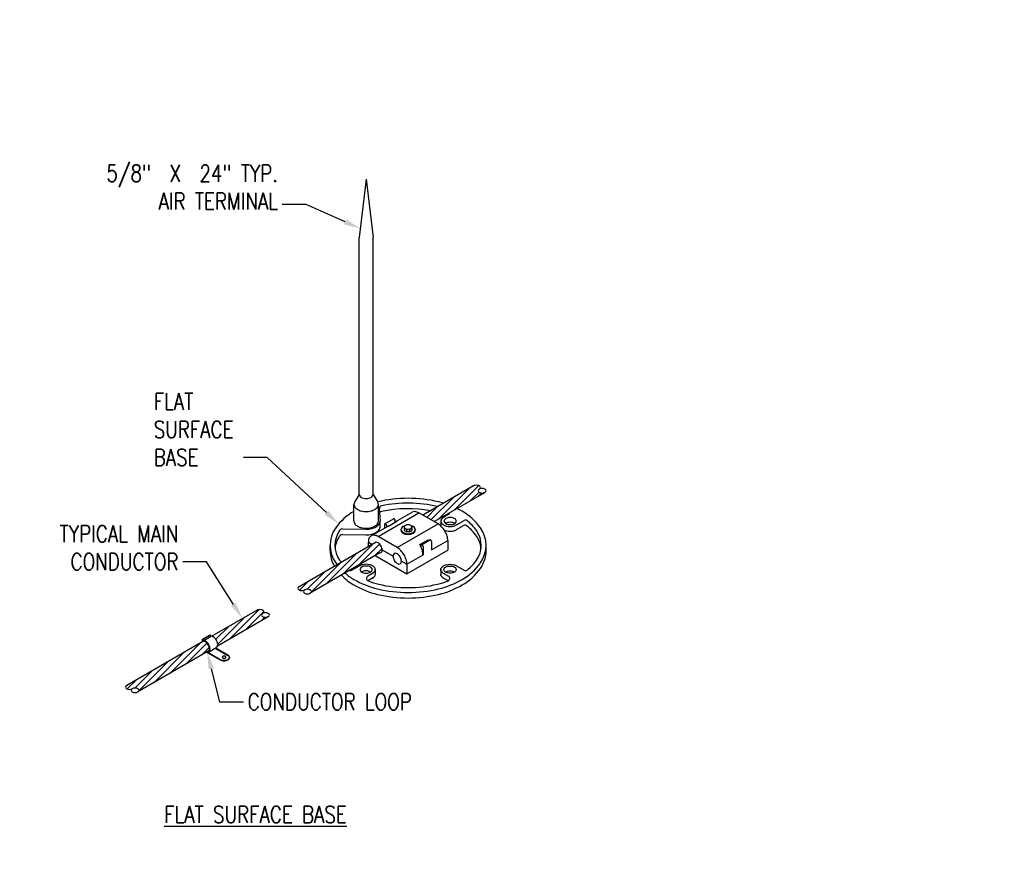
# Model space of a CAD drawing. Header units: inches. Extents: x 0 to 99, y 0 to 44.5.
# Tile 4 of 5: x 74.6 to 82, y 28.6 to 35. Entities that reach past the tile are written whole.
import ezdxf
from ezdxf import colors
from ezdxf.entities.mleader import LeaderData, LeaderLine
from ezdxf.math import Vec2, Vec3

# ---------------------------------------------------------------- set-up
doc = ezdxf.new("R2010")
doc.units = ezdxf.units.IN
doc.header["$MEASUREMENT"] = 0
doc.layers.add('E-ANNO-TEXT', color=2, linetype='Continuous')
doc.layers.add('E-DETL-GRPH', color=3, linetype='Continuous')
doc.styles.add('Annotative', font='romans.shx', dxfattribs={"width": 0.8})

msp = doc.modelspace()

# ---------------------------------------------------------------- linework, layer by layer
at = {"layer": 'E-DETL-GRPH', "lineweight": -3}
for p, q in [((77.1884, 33.7884), (77.1371, 33.352)), ((77.1884, 33.7884), (77.2397, 33.352)), ((77.1371, 31.4348), (77.1371, 33.352)), ((77.2397, 31.4348), (77.2397, 33.352)), ((77.9908, 31.4995), (77.6121, 31.2809)), ((77.728, 31.2511), (77.9567, 31.4798)), ((77.8479, 31.3203), (78.029, 31.5013)), ((77.1371, 31.4348), (77.1017, 31.3775)), ((77.2397, 31.4348), (77.2751, 31.3775)), ((77.6723, 31.2461), (77.8368, 31.4106)), ((77.6959, 31.2325), (78.0745, 31.4512)), ((77.9679, 31.3896), (78.0307, 31.4524)), ((78.0278, 31.4242), (78.0499, 31.4463)), ((77.0969, 31.2362), (77.0969, 31.3609)), ((77.2798, 31.2362), (77.2798, 31.3609)), ((77.2865, 31.3286), (77.293, 31.2388)), ((77.6402, 31.2647), (77.7169, 31.3414)), ((77.277, 31.1218), (77.5823, 31.2981)), ((77.2931, 31.1948), (77.2931, 31.2362)), ((77.3283, 31.2175), (77.3914, 31.254)), ((77.3547, 31.1998), (77.4178, 31.2362)), ((77.4036, 31.241), (77.4036, 31.2281)), ((77.4103, 31.233), (77.5316, 31.3031)), ((77.7257, 31.2153), (77.5823, 31.2981)), ((77.7459, 31.2362), (77.7459, 31.2004)), ((77.8015, 31.2848), (77.7671, 31.2649)), ((77.8633, 31.2095), (77.9198, 31.2421)), ((77.0107, 31.1789), (77.1851, 31.1758)), ((77.2263, 31.1268), (77.3472, 31.1966)), ((77.3262, 31.2129), (77.3262, 31.1845)), ((77.3405, 31.2046), (77.3405, 31.1928)), ((77.4203, 31.039), (77.7257, 31.2153)), ((77.448, 31.1736), (77.448, 31.1685)), ((77.4732, 31.1933), (77.4732, 31.1669)), ((77.4732, 31.183), (77.4897, 31.1735)), ((77.4732, 31.1669), (77.4897, 31.1574)), ((77.4897, 31.1735), (77.4897, 31.1574)), ((77.513, 31.1735), (77.4897, 31.1735)), ((77.513, 31.1735), (77.5212, 31.1783)), ((77.513, 31.1735), (77.513, 31.1574)), ((77.513, 31.1574), (77.5212, 31.1621)), ((77.5212, 31.1783), (77.5294, 31.183)), ((77.5212, 31.1621), (77.5294, 31.1669)), ((77.5294, 31.1933), (77.5294, 31.1669)), ((77.5547, 31.1736), (77.5547, 31.1685)), ((77.8633, 31.1736), (77.9158, 31.204)), ((77.0107, 31.1375), (77.1851, 31.1344)), ((77.4203, 31.039), (77.277, 31.1218)), ((77.513, 31.1574), (77.4897, 31.1574)), ((77.5013, 31.1574), (77.5013, 31.157)), ((77.5883, 31.0615), (77.6514, 31.0979)), ((77.6006, 31.0603), (77.6637, 31.0967)), ((77.676, 31.0211), (77.7973, 31.0912)), ((77.7973, 31.0912), (77.7973, 31.0195)), ((77.2626, 31.0791), (76.6874, 30.7469)), ((76.9192, 31.0141), (76.9192, 31.0555)), ((77.0086, 30.8357), (77.2373, 31.0644)), ((77.1285, 30.9049), (77.2889, 31.0653)), ((77.2053, 31.0446), (77.2053, 31.0804)), ((77.2053, 31.0804), (77.2351, 31.0632)), ((77.2484, 30.9742), (77.3067, 31.0325)), ((77.308, 31.0211), (77.3893, 30.9742)), ((77.492, 30.8432), (77.7973, 31.0195)), ((77.5883, 31.0615), (77.5882, 31.0614)), ((77.5985, 31.0426), (77.5985, 31.0557)), ((77.6129, 31.0474), (77.6129, 30.9847)), ((77.676, 31.0838), (77.676, 31.0211)), ((78.083, 30.9914), (78.0834, 31.0555)), ((77.2913, 30.999), (76.7711, 30.6986)), ((76.8886, 30.7665), (77.1174, 30.9952)), ((77.2568, 30.979), (77.492, 30.8432)), ((77.492, 30.9149), (77.6129, 30.9847)), ((76.769, 30.6975), (76.9974, 30.926)), ((77.14, 30.9028), (77.0822, 30.8695)), ((77.2569, 30.8749), (77.2569, 30.839)), ((77.4514, 30.9383), (77.492, 30.9149)), ((77.492, 30.9149), (77.492, 30.8432)), ((77.7458, 30.8749), (77.7458, 30.839)), ((77.8627, 30.9028), (77.9204, 30.8695)), ((76.7486, 30.7278), (76.8775, 30.8567)), ((77.2439, 30.8519), (77.2002, 30.8267)), ((77.2439, 30.816), (77.2002, 30.7908)), ((77.7587, 30.8519), (77.8024, 30.8267)), ((77.7587, 30.816), (77.8024, 30.7908)), ((76.6911, 30.7209), (76.7576, 30.7875)), ((76.1709, 30.3584), (76.3894, 30.5769)), ((76.3737, 30.5721), (76.0366, 30.3775)), ((76.0785, 30.305), (76.4575, 30.5238)), ((76.0802, 30.3183), (76.2797, 30.5179)), ((76.2908, 30.4276), (76.4242, 30.561)), ((76.4107, 30.4968), (76.4328, 30.5189)), ((76.0664, 30.3552), (76.1598, 30.4486)), ((75.9658, 30.3546), (76.0231, 30.3877)), ((75.9658, 30.339), (75.9658, 30.3546)), ((75.9658, 30.3546), (75.9694, 30.3525)), ((75.9694, 30.3525), (76.0267, 30.3856)), ((75.9694, 30.3447), (75.9694, 30.3525)), ((75.9769, 30.3448), (76.0267, 30.3736)), ((76.0231, 30.3877), (76.0267, 30.3856)), ((76.0267, 30.3736), (76.0267, 30.3856)), ((76.0377, 30.3772), (76.0399, 30.3794)), ((75.9734, 30.341), (75.4011, 30.0106)), ((75.7223, 30.0994), (75.951, 30.3281)), ((75.8422, 30.1686), (76.0002, 30.3266)), ((75.9621, 30.2378), (76.0177, 30.2934)), ((76.0117, 30.2594), (76.0691, 30.2925)), ((76.0656, 30.2904), (76.1566, 30.2379)), ((76.0656, 30.2866), (76.1566, 30.2341)), ((76.0152, 30.2685), (75.4848, 29.9623)), ((75.6024, 30.0301), (75.8311, 30.2588)), ((76.0026, 30.2568), (76.0992, 30.201)), ((76.0078, 30.2576), (76.0992, 30.2048)), ((76.1685, 30.2213), (76.1685, 30.2175)), ((75.4827, 29.9611), (75.7112, 30.1896)), ((75.4623, 29.9914), (75.5913, 30.1204)), ((75.4048, 29.9846), (75.4714, 30.0511))]:
    msp.add_line(p, q, dxfattribs=at)
at = {"layer": 'E-DETL-GRPH', "lineweight": -3, "flags": 128}
for points in [[(77.9999, 31.5031, 0.072341), (77.9908, 31.4995)], [(78.0327, 31.4753, 0.106617), (78.0394, 31.4814, 0.321615), (78.0394, 31.4934, 0.106617), (78.0327, 31.4995, 0.072341), (78.0236, 31.5031, 0.117911), (77.9999, 31.5031)], [(78.0417, 31.4789, 0.072341), (78.0327, 31.4753, 0.106617), (78.0259, 31.4692, 0.321615), (78.0259, 31.4573, 0.106617), (78.0327, 31.4512, 0.072341), (78.0417, 31.4476, 0.117911), (78.0655, 31.4476, 0.072341), (78.0745, 31.4512, 0.106617), (78.0813, 31.4573, 0.321615), (78.0813, 31.4692, 0.106617), (78.0745, 31.4753, 0.072341), (78.0655, 31.4789, 0.117911), (78.0417, 31.4789)], [(77.1371, 31.4348, 0.156851), (77.1404, 31.4245, 0.106617), (77.1521, 31.4139, 0.072341), (77.1678, 31.4076, 0.117911), (77.209, 31.4076, 0.072341), (77.2247, 31.4139, 0.106617), (77.2364, 31.4245, 0.156851), (77.2397, 31.4348)], [(77.7663, 31.3699, 0.014638), (77.729, 31.3799, 0.117911), (77.2737, 31.3799)], [(77.0969, 31.3095, 0.106476), (76.9614, 31.1866, 0.321615), (76.9614, 30.9245, 0.009695), (76.9715, 30.911)], [(77.0308, 30.8486, 0.046916), (77.0971, 30.8015, 0.072341), (77.2737, 30.7311, 0.117911), (77.729, 30.7311, 0.072341), (77.9055, 30.8015, 0.106617), (78.0413, 30.9245, 0.321615), (78.0413, 31.1866, 0.106617), (77.9055, 31.3096, 0.016995), (77.8659, 31.3307)], [(77.1017, 31.3775, 0.302662), (77.1029, 31.3425, 0.106617), (77.1237, 31.3236, 0.072341), (77.1517, 31.3124, 0.117911), (77.2251, 31.3124, 0.072341), (77.253, 31.3236, 0.106617), (77.2739, 31.3425, 0.302662), (77.2751, 31.3775)], [(77.2737, 31.3799, 0.000012), (77.2736, 31.3799)], [(77.7225, 31.3446, 0.000775), (77.7206, 31.345, 0.112324), (77.3023, 31.3497)], [(77.67, 31.3143, 0.098448), (77.3023, 31.3082)], [(77.5823, 31.2981, 0.106617), (77.5526, 31.3076, 0.156851), (77.5316, 31.3031)], [(77.0969, 31.2362, 0.156851), (77.1029, 31.2178, 0.106617), (77.1237, 31.1989, 0.072341), (77.1517, 31.1878, 0.117911), (77.2251, 31.1878, 0.072341), (77.253, 31.1989, 0.106617), (77.2739, 31.2178, 0.156851), (77.2798, 31.2362)], [(77.1851, 31.1758, 0.063262), (77.2304, 31.1807, 0.072341), (77.2624, 31.1935, 0.106617), (77.2863, 31.2151, 0.175384), (77.293, 31.2388)], [(77.4036, 31.241, 0.072341), (77.4031, 31.2443, 0.117911), (77.399, 31.2514, 0.072341), (77.3964, 31.2535, 0.106617), (77.3935, 31.2544, 0.255773), (77.3904, 31.2531)], [(77.4178, 31.2362, 0.11835), (77.4036, 31.228)], [(77.7672, 31.2649, 0.004874), (77.7659, 31.2641, 0.106617), (77.7503, 31.25, 0.321615), (77.7503, 31.2224, 0.106617), (77.7659, 31.2083, 0.072341), (77.7868, 31.2, 0.117911), (77.8417, 31.2, 0.072341), (77.8626, 31.2083, 0.007525), (77.8639, 31.2091)], [(77.797, 31.2615, 0.072341), (77.7828, 31.2559, 0.106617), (77.7723, 31.2463, 0.321615), (77.7723, 31.2276, 0.106617), (77.7828, 31.2181, 0.072341), (77.797, 31.2124, 0.117911), (77.8342, 31.2124, 0.072341), (77.8483, 31.2181, 0.106617), (77.8589, 31.2276, 0.321615), (77.8589, 31.2463, 0.106617), (77.8483, 31.2559, 0.072341), (77.8342, 31.2615, 0.117911), (77.797, 31.2615)], [(77.1851, 31.1344, 0.063262), (77.2304, 31.1393, 0.072341), (77.2624, 31.152, 0.106617), (77.2863, 31.1737, 0.175384), (77.293, 31.1974)], [(77.3405, 31.2046, 0.072341), (77.34, 31.2079, 0.117911), (77.336, 31.215, 0.072341), (77.3334, 31.217, 0.106617), (77.3304, 31.218, 0.321615), (77.3268, 31.2159, 0.106617), (77.3262, 31.2129)], [(77.3547, 31.1998, 0.05845), (77.3472, 31.1966)], [(77.4767, 31.201, 0.058566), (77.4636, 31.1954, 0.106617), (77.4515, 31.1844, 0.321615), (77.4515, 31.1628, 0.106617), (77.4636, 31.1518, 0.072341), (77.4799, 31.1453, 0.117911), (77.5227, 31.1453, 0.072341), (77.539, 31.1518, 0.106617), (77.5512, 31.1628, 0.321615), (77.5512, 31.1844, 0.106617), (77.539, 31.1954, 0.058566), (77.526, 31.201)], [(77.448, 31.1685, 0.156851), (77.4515, 31.1578, 0.106617), (77.4636, 31.1468, 0.072341), (77.4799, 31.1403, 0.117911), (77.5227, 31.1403, 0.072341), (77.539, 31.1468, 0.106617), (77.5512, 31.1578, 0.156851), (77.5547, 31.1685)], [(77.49, 31.2082, 0.072341), (77.4815, 31.2048, 0.106617), (77.4751, 31.199, 0.321615), (77.4751, 31.1877, 0.106617), (77.4815, 31.1819, 0.072341), (77.49, 31.1785, 0.117911), (77.5126, 31.1785, 0.072341), (77.5212, 31.1819, 0.106617), (77.5276, 31.1877, 0.321615), (77.5276, 31.199, 0.106617), (77.5212, 31.2048, 0.072341), (77.5126, 31.2082, 0.117911), (77.49, 31.2082)], [(77.7973, 31.0912, 0.072341), (77.7926, 31.1242, 0.117911), (77.7519, 31.1947, 0.072341), (77.7257, 31.2153)], [(77.7717, 31.1694, 0.051338), (77.7868, 31.1641, 0.117911), (77.8417, 31.1641, 0.072341), (77.8626, 31.1725, 0.007525), (77.8639, 31.1732)], [(77.797, 31.2257, 0.072341), (77.7828, 31.22, 0.013792), (77.7813, 31.2191)], [(77.8499, 31.2191, 0.013792), (77.8483, 31.22, 0.072341), (77.8342, 31.2257, 0.117911), (77.797, 31.2257)], [(76.9943, 31.1294, 0.003971), (76.9905, 31.1243, 0.128829), (76.9562, 31.0348)], [(77.277, 31.1218, 0.106617), (77.2473, 31.1313, 0.321615), (77.2119, 31.1109, 0.106617), (77.2053, 31.0804)], [(77.6551, 31.0915, 0.010653), (77.6513, 31.0979)], [(77.676, 31.0838, 0.072341), (77.6755, 31.0871, 0.117911), (77.6714, 31.0941, 0.072341), (77.6688, 31.0962, 0.106617), (77.6658, 31.0972, 0.255773), (77.6627, 31.0958)], [(76.9192, 31.0141, 0.13506), (76.9509, 30.8991)], [(77.0035, 30.8328, 0.068564), (77.0971, 30.76, 0.072341), (77.2737, 30.6897, 0.117911), (77.729, 30.6897, 0.072341), (77.9055, 30.76, 0.106617), (78.0413, 30.883, 0.167552), (78.0832, 31.0235)], [(77.2913, 30.999, 0.294587), (77.3052, 31.0079, 0.106617), (77.308, 31.0211, 0.072341), (77.3059, 31.0354, 0.117911), (77.2883, 31.0659, 0.072341), (77.277, 31.0749, 0.106617), (77.2641, 31.079, 0.294587), (77.2495, 31.0715)], [(77.492, 30.9149, 0.072341), (77.4872, 30.9479, 0.117911), (77.4465, 31.0184, 0.072341), (77.4203, 31.039)], [(77.6129, 30.9847, 0.072341), (77.6081, 31.0177, 0.069037), (77.5882, 31.0614)], [(77.6129, 31.0474, 0.072341), (77.6124, 31.0507, 0.117911), (77.6083, 31.0577, 0.072341), (77.6057, 31.0598, 0.106617), (77.6027, 31.0607, 0.321615), (77.5992, 31.0587, 0.106617), (77.5985, 31.0557)], [(77.409, 30.9294, 0.072341), (77.4203, 30.9204, 0.106617), (77.4332, 30.9163, 0.321615), (77.4485, 30.9251, 0.106617), (77.4514, 30.9383, 0.072341), (77.4493, 30.9526, 0.117911), (77.4317, 30.9831, 0.072341), (77.4203, 30.9921, 0.106617), (77.4075, 30.9962, 0.321615), (77.3921, 30.9874, 0.106617), (77.3893, 30.9742, 0.072341), (77.3914, 30.9599, 0.117911), (77.409, 30.9294)], [(77.1609, 30.9112, 0.072341), (77.14, 30.9028)], [(77.1698, 30.8994, 0.072341), (77.1557, 30.8938, 0.106617), (77.1451, 30.8842, 0.321615), (77.1451, 30.8655, 0.106617), (77.1557, 30.856, 0.072341), (77.1698, 30.8503, 0.117911), (77.207, 30.8503, 0.072341), (77.2211, 30.856, 0.106617), (77.2317, 30.8655, 0.321615), (77.2317, 30.8842, 0.106617), (77.2211, 30.8938, 0.072341), (77.207, 30.8994, 0.117911), (77.1698, 30.8994)], [(77.2271, 30.8421, 0.034701), (77.2368, 30.8469, 0.106617), (77.2524, 30.8611, 0.321615), (77.2524, 30.8887, 0.106617), (77.2368, 30.9028, 0.072341), (77.2159, 30.9112, 0.117911), (77.1609, 30.9112)], [(77.7756, 30.8421, -0.034701), (77.7658, 30.8469, -0.106617), (77.7502, 30.8611, -0.321615), (77.7502, 30.8887, -0.106617), (77.7658, 30.9028, -0.072341), (77.7868, 30.9112, -0.058752)], [(77.7957, 30.8994, -0.117911), (77.8328, 30.8994, -0.072341), (77.847, 30.8938, -0.106617), (77.8575, 30.8842, -0.321615), (77.8575, 30.8655, -0.106617), (77.847, 30.856, -0.072341), (77.8328, 30.8503, -0.117911), (77.7957, 30.8503, -0.072341), (77.7815, 30.856, -0.106617), (77.771, 30.8655, -0.321615), (77.771, 30.8842, -0.106617), (77.7815, 30.8938, -0.072341), (77.7957, 30.8994, -0.058752)], [(77.7868, 30.9112, -0.117911), (77.8418, 30.9112, -0.072341), (77.8627, 30.9028)], [(77.1698, 30.8636, 0.072341), (77.1557, 30.8579, 0.013792), (77.1541, 30.8569)], [(77.2227, 30.8569, 0.013792), (77.2211, 30.8579, 0.072341), (77.207, 30.8636, 0.117911), (77.1698, 30.8636)], [(77.2271, 30.8063, 0.034701), (77.2368, 30.8111, 0.106617), (77.2524, 30.8252, 0.156851), (77.2569, 30.839)], [(77.7756, 30.8063, -0.034701), (77.7658, 30.8111, -0.106617), (77.7502, 30.8252, -0.156851), (77.7458, 30.839)], [(77.78, 30.8569, -0.013792), (77.7815, 30.8579, -0.072341), (77.7957, 30.8636, -0.058752)], [(77.7957, 30.8636, -0.117911), (77.8328, 30.8636, -0.072341), (77.847, 30.8579, -0.013792), (77.8486, 30.8569)], [(76.6874, 30.7469, 0.106617), (76.6806, 30.7408, 0.321615), (76.6806, 30.7289, 0.106617), (76.6874, 30.7228, 0.072341), (76.6964, 30.7192, 0.117911), (76.7202, 30.7192, 0.072341), (76.7292, 30.7228)], [(76.7383, 30.7264, 0.072341), (76.7292, 30.7228, 0.106617), (76.7225, 30.7167, 0.321615), (76.7225, 30.7047, 0.106617), (76.7292, 30.6986, 0.072341), (76.7383, 30.695, 0.117911), (76.762, 30.695, 0.072341), (76.7711, 30.6986, 0.106617), (76.7778, 30.7047, 0.321615), (76.7778, 30.7167, 0.106617), (76.7711, 30.7228, 0.072341), (76.762, 30.7264, 0.117911), (76.7383, 30.7264)], [(76.3828, 30.5757, 0.072341), (76.3737, 30.5721)], [(76.4156, 30.548, 0.106617), (76.4224, 30.5541, 0.321615), (76.4224, 30.566, 0.106617), (76.4156, 30.5721, 0.072341), (76.4066, 30.5757, 0.117911), (76.3828, 30.5757)], [(76.4246, 30.5516, 0.072341), (76.4156, 30.548, 0.106617), (76.4089, 30.5419, 0.321615), (76.4089, 30.5299, 0.106617), (76.4156, 30.5238, 0.072341), (76.4246, 30.5202, 0.117911), (76.4484, 30.5202, 0.072341), (76.4575, 30.5238, 0.106617), (76.4642, 30.5299, 0.321615), (76.4642, 30.5419, 0.106617), (76.4575, 30.548, 0.072341), (76.4484, 30.5516, 0.117911), (76.4246, 30.5516)], [(76.0691, 30.2925, 0.156851), (76.077, 30.3012, 0.106617), (76.0802, 30.3161, 0.072341), (76.078, 30.3316, 0.117911), (76.0594, 30.3638, 0.072341), (76.0471, 30.3735, 0.106617), (76.0326, 30.3781, 0.076922), (76.0267, 30.3778)], [(76.0021, 30.2609, 0.294587), (76.0159, 30.2698, 0.106617), (76.0188, 30.283, 0.072341), (76.0167, 30.2973, 0.117911), (75.9991, 30.3278, 0.072341), (75.9877, 30.3368, 0.106617), (75.9749, 30.3409, 0.156851), (75.9658, 30.339)], [(75.9964, 30.2576, 0.377578), (76.0197, 30.2681, 0.106617), (76.0229, 30.283, 0.072341), (76.0206, 30.2985, 0.117911), (76.0021, 30.3307, 0.072341), (75.9898, 30.3404, 0.106617), (75.9753, 30.345, 0.076922), (75.9694, 30.3447)], [(76.0992, 30.2048, 0.072341), (76.1116, 30.1999, 0.117911), (76.1442, 30.1999, 0.072341), (76.1566, 30.2048, 0.106617), (76.1658, 30.2132, 0.321615), (76.1658, 30.2295, 0.106617), (76.1566, 30.2379)], [(76.0992, 30.201, 0.072341), (76.1116, 30.196, 0.117911), (76.1442, 30.196, 0.072341), (76.1566, 30.201, 0.106617), (76.1658, 30.2093, 0.156851), (76.1685, 30.2175)], [(76.1224, 30.2286, 0.072341), (76.1182, 30.2269, 0.106617), (76.1151, 30.2241, 0.321615), (76.1151, 30.2186, 0.106617), (76.1182, 30.2158, 0.072341), (76.1224, 30.2141, 0.117911), (76.1334, 30.2141, 0.072341), (76.1376, 30.2158, 0.106617), (76.1407, 30.2186, 0.321615), (76.1407, 30.2241, 0.106617), (76.1376, 30.2269, 0.072341), (76.1334, 30.2286, 0.117911), (76.1224, 30.2286)], [(75.4011, 30.0106, 0.106617), (75.3944, 30.0045, 0.321615), (75.3944, 29.9925, 0.106617), (75.4011, 29.9864, 0.072341), (75.4102, 29.9828, 0.117911), (75.4339, 29.9828, 0.072341), (75.443, 29.9864)], [(75.452, 29.99, 0.072341), (75.443, 29.9864, 0.106617), (75.4362, 29.9803, 0.321615), (75.4362, 29.9684, 0.106617), (75.443, 29.9623, 0.072341), (75.452, 29.9587, 0.117911), (75.4758, 29.9587, 0.072341), (75.4848, 29.9623, 0.106617), (75.4916, 29.9684, 0.321615), (75.4916, 29.9803, 0.106617), (75.4848, 29.9864, 0.072341), (75.4758, 29.99, 0.117911), (75.452, 29.99)]]:
    msp.add_lwpolyline(points, format="xyb", dxfattribs=at)
at = {"layer": 'E-DETL-GRPH', "lineweight": -3}
for centre, radius, start, end in [((77.3065, 31.33), 0.0201, 102.18582, 184.13312), ((77.3065, 31.2886), 0.0201, 102.18582, 152.47506), ((77.5755, 30.6965), 0.6242, 69.42553, 70.332), ((77.7915, 31.3022), 0.0201, 300, 351.50891), ((77.9299, 31.2247), 0.0201, 50.33555, 120), ((77.6883, 30.9334), 0.3985, 35.65713, 50.33555), ((77.1441, 31.0555), 0.189, 144.34287, 215.65713), ((77.3144, 30.9334), 0.3985, 143.43275, 144.34287), ((77.0104, 31.1589), 0.0201, 88.97027, 143.43275), ((77.9259, 31.1866), 0.0201, 51.12014, 120), ((77.6883, 30.892), 0.3985, 35.65713, 51.12014), ((77.8586, 31.0555), 0.189, 324.34287, 35.65709), ((77.0104, 31.1174), 0.0201, 88.97027, 143.43275), ((77.8586, 31.0141), 0.189, 6.29333, 35.65713), ((77.3144, 31.1777), 0.3985, 215.65713, 218.59344), ((77.6883, 31.1777), 0.3985, 309.78583, 324.34287), ((77.0722, 30.8869), 0.0201, 248.49109, 300), ((77.9305, 30.8869), 0.0201, 240, 309.78583), ((77.2103, 30.8093), 0.0201, 120, 248.95793), ((77.7924, 30.8093), 0.0201, 291.04207, 60), ((77.4272, 31.3731), 0.6242, 248.95793, 256.55052), ((77.5013, 31.6832), 0.943, 256.55052, 283.4495), ((77.5755, 31.3731), 0.6242, 283.44948, 291.04207)]:
    msp.add_arc(centre, radius, start, end, dxfattribs=at)

# ---------------------------------------------------------------- texts
at = {"layer": 'E-ANNO-TEXT', "lineweight": -3, "insert": (75.6811, 29.1103), "char_height": 0.125, "width": 2.345349, "attachment_point": 1, "style": 'Annotative'}
msp.add_mtext('{\\LFLAT SURFACE BASE}', dxfattribs=at)

# ---------------------------------------------------------------- leaders
at = {"layer": 'E-ANNO-TEXT', "lineweight": -3}
ml = msp.add_multileader_mtext('Standard', dxfattribs=at)
ml.set_content('{\\LKEYED CONSTRUCTION JOINT (KCJ)}', color=256, style='Annotative')
ml.set_leader_properties(color=1, linetype='ByLayer', lineweight=-1)
ml.build(insert=Vec2(0, 0))
ml.multileader.update_dxf_attribs({"text_right_attachment_type": 3, "dogleg_length": 0.1782, "arrow_head_size": 0.125})
ctx = ml.context
ctx.base_point, ctx.char_height, ctx.arrow_head_size, ctx.landing_gap_size, ctx.plane_origin = Vec3(84.5489, 34.892), 0.125, 0.125, 0.0312, Vec3(84.3707, 34.892)
ctx.right_attachment, ctx.text_align_type = 3, 1
notes = []
notes.append((ctx, [(0, (0, 0, 0), (0, 0), (1, 0), 1, [])]))
ctx.mtext.insert, ctx.mtext.alignment, ctx.mtext.flow_direction = Vec3(85.904, 34.9754), 2, 5
ml = msp.add_multileader_mtext('Standard', dxfattribs=at)
ml.set_content('5/8"  X  24" TYP. \\PAIR TERMINAL', color=256, style='Annotative')
ml.set_leader_properties(color=1, linetype='ByLayer', lineweight=-1)
ml.build(insert=Vec2(0, 0))
ml.multileader.update_dxf_attribs({"text_right_attachment_type": 3, "dogleg_length": 0.1782, "arrow_head_size": 0.125})
ctx = ml.context
ctx.base_point, ctx.char_height, ctx.arrow_head_size, ctx.landing_gap_size, ctx.plane_origin = Vec3(75.0095, 33.8313), 0.125, 0.125, 0.0312, Vec3(76.8582, 33.5992)
ctx.right_attachment, ctx.text_align_type = 3, 2
notes.append((ctx, [(0, (1, 1, 0), (76.7407, 33.5992), (-1, 0), 0.1782, [(0, [(77.145, 33.4191)], 0, [])])]))
ctx.mtext.insert, ctx.mtext.alignment, ctx.mtext.flow_direction = Vec3(76.5312, 33.8938), 3, 5
ml = msp.add_multileader_mtext('Standard', dxfattribs=at)
ml.set_content('{\\LROUGHENED CONSTRUCTION JOIN (CJ)}', color=256, style='Annotative')
ml.set_leader_properties(color=1, linetype='ByLayer', lineweight=-1)
ml.build(insert=Vec2(0, 0))
ml.multileader.update_dxf_attribs({"text_right_attachment_type": 3, "dogleg_length": 0.1782, "arrow_head_size": 0.125})
ctx = ml.context
ctx.base_point, ctx.char_height, ctx.arrow_head_size, ctx.landing_gap_size, ctx.plane_origin = Vec3(84.4204, 32.5259), 0.125, 0.125, 0.0312, Vec3(84.3707, 32.5259)
ctx.right_attachment, ctx.text_align_type = 3, 1
notes.append((ctx, [(0, (0, 0, 0), (0, 0), (1, 0), 1, [])]))
ctx.mtext.insert, ctx.mtext.alignment, ctx.mtext.flow_direction = Vec3(85.904, 32.6092), 2, 5
ml = msp.add_multileader_mtext('Standard', dxfattribs=at)
ml.set_content('FLAT \\PSURFACE \\PBASE', color=256, style='Annotative')
ml.set_leader_properties(color=1, linetype='ByLayer', lineweight=-1)
ml.build(insert=Vec2(0, 0))
ml.multileader.update_dxf_attribs({"text_right_attachment_type": 3, "dogleg_length": 0.1782, "arrow_head_size": 0.125})
ctx = ml.context
ctx.base_point, ctx.char_height, ctx.arrow_head_size, ctx.landing_gap_size, ctx.plane_origin = Vec3(75.5715, 32.1288), 0.125, 0.125, 0.0312, Vec3(76.5678, 31.7121)
ctx.right_attachment = 3
notes.append((ctx, [(0, (1, 1, 0), (76.4503, 31.7121), (-1, 0), 0.1782, [(0, [(76.9836, 31.215)], 0, [])])]))
ctx.mtext.insert, ctx.mtext.flow_direction = Vec3(75.6028, 32.1913), 5
ml = msp.add_multileader_mtext('Standard', dxfattribs=at)
ml.set_content('TYPICAL MAIN \\P\\ptz;CONDUCTOR', color=256, style='Annotative')
ml.set_leader_properties(color=1, linetype='ByLayer', lineweight=-1)
ml.build(insert=Vec2(0, 0))
ml.multileader.update_dxf_attribs({"text_right_attachment_type": 3, "dogleg_length": 0.1782, "arrow_head_size": 0.125})
ctx = ml.context
ctx.base_point, ctx.char_height, ctx.arrow_head_size, ctx.landing_gap_size, ctx.plane_origin = Vec3(74.771, 31.1422), 0.125, 0.125, 0.0312, Vec3(76.1149, 30.9338)
ctx.right_attachment, ctx.text_align_type = 3, 2
notes.append((ctx, [(0, (1, 1, 0), (75.9974, 30.9338), (-1, 0), 0.1782, [(0, [(76.265, 30.5093)], 0, [])])]))
ctx.mtext.insert, ctx.mtext.alignment, ctx.mtext.flow_direction = Vec3(75.7879, 31.2047), 3, 5
ml = msp.add_multileader_mtext('Standard', dxfattribs=at)
ml.set_content('CONDUCTOR LOOP', color=256, style='Annotative')
ml.set_leader_properties(color=1, linetype='ByLayer', lineweight=-1)
ml.build(insert=Vec2(0, 0))
ml.multileader.update_dxf_attribs({"text_right_attachment_type": 3, "dogleg_length": 0.1786, "arrow_head_size": 0.125})
ctx = ml.context
ctx.base_point, ctx.char_height, ctx.arrow_head_size, ctx.landing_gap_size, ctx.plane_origin = Vec3(76.2729, 29.8891), 0.125, 0.125, 0.0312, Vec3(76.0943, 29.8891)
ctx.right_attachment = 3
notes.append((ctx, [(0, (1, 1, 0), (76.0943, 29.8891), (1, 0), 0.1786, [(0, [(76.0021, 30.2568)], 0, [])])]))
ctx.mtext.insert, ctx.mtext.flow_direction = Vec3(76.3042, 29.9516), 5
for ctx, leaders in notes:
    for number, flags, end, landing, length, lines in leaders:
        leader = LeaderData()
        leader.index, (leader.has_last_leader_line, leader.has_dogleg_vector, leader.attachment_direction) = number, flags
        leader.last_leader_point, leader.dogleg_vector, leader.dogleg_length = Vec3(end), Vec3(landing), length
        for number, points, colour, breaks in lines:
            line = LeaderLine()
            line.index, line.vertices, line.color, line.breaks = number, Vec3.list(points), colors.encode_raw_color(colour), breaks
            leader.lines.append(line)
        ctx.leaders.append(leader)

doc.saveas('drawing.dxf')
